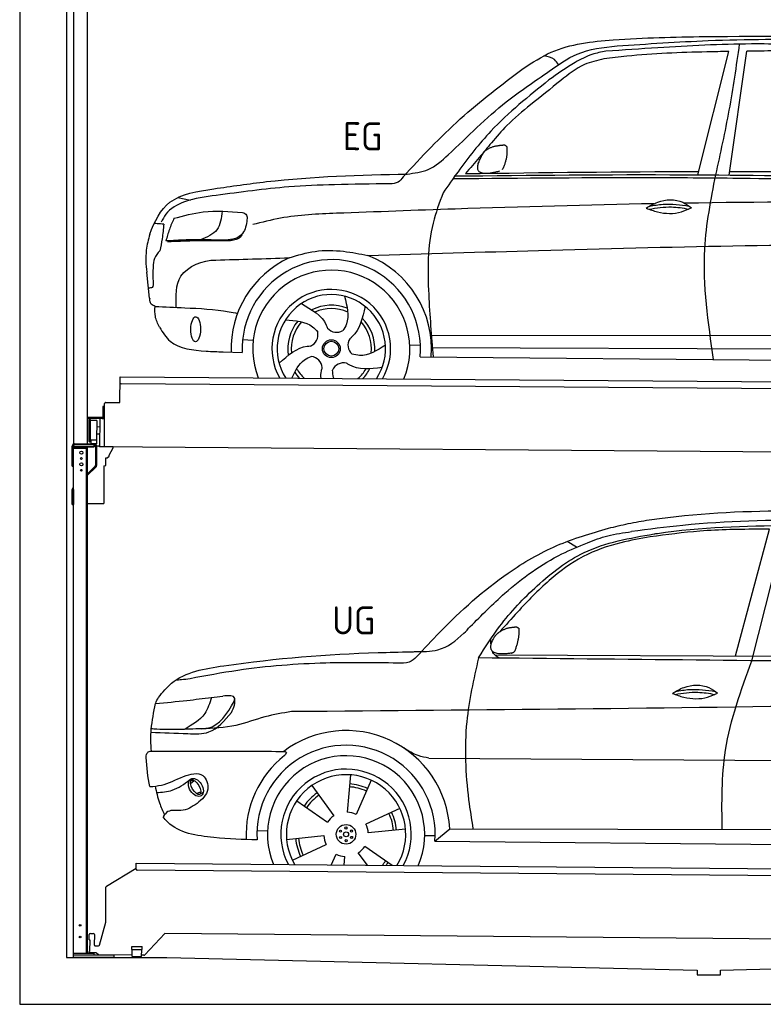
# Model space of a CAD drawing. Header units: millimetres. Extents: x -411 to 6777, y 0 to 6877.
# Tile 1 of 6: x 0 to 3183, y 0 to 4216. Entities that reach past the tile are written whole.
import ezdxf

# ---------------------------------------------------------------- set-up
doc = ezdxf.new("R2010")
doc.units = ezdxf.units.MM
for name, color, linetype, lineweight in [('AM_0', 7, 'Continuous', 50), ('car', 10, 'Continuous', 25), ('Gebäude', 7, 'Continuous', 25), ('Plattform', 7, 'Continuous', 25), ('Ständer hinten', 7, 'Continuous', 25)]:
    doc.layers.add(name, color=color, linetype=linetype, lineweight=lineweight)
doc.styles.get("Standard").update_dxf_attribs({"font": 'ISOCP.SHX'})

# ---------------------------------------------------------------- blocks, each defined once
blk = doc.blocks.new('UG Plattfrom Gl550')
at = {"layer": 'Plattform'}
for p, q in [((498.1, 578.8), (498.2, 597.8)), ((498.2, 597.8), (498.3, 603.8)), ((498.3, 603.8), (5435.1, 560.7)), ((371.8, 506.3), (498.1, 583.5)), ((5429.8, 530.7), (503, 573.7)), ((368.7, 352.3), (369.4, 502.1)), ((342.2, 253.9), (368.7, 352.3)), ((297.4, 276.5), (297.6, 298.5)), ((302.6, 303.5), (314.6, 303.4)), ((319.6, 298.3), (319.2, 255.3)), ((621.4, 302.7), (535.3, 212)), ((5347, 261.5), (621.4, 302.7)), ((297.4, 276.5), (299.7, 276.5)), ((299.7, 276.5), (299.3, 225.5)), ((296.9, 220.5), (297, 225.5)), ((325.2, 220.3), (296.9, 220.5)), ((299.3, 225.5), (297, 225.5)), ((324.2, 250.3), (337.3, 250.2)), ((335.5, 213.3), (328.3, 219.2)), ((481.8, 210.9), (338.6, 212.2)), ((479.6, 234.9), (479.7, 247.9)), ((479.6, 234.9), (524.6, 234.5)), ((479.7, 247.9), (524.7, 247.5)), ((481.8, 204.9), (482.1, 234.9)), ((521.8, 204.6), (522.1, 234.6)), ((524.6, 234.5), (524.7, 247.5)), ((481.8, 204.9), (521.8, 204.6)), ((531.7, 210.5), (521.8, 210.6))]:
    blk.add_line(p, q, dxfattribs=at)
for centre, start, end in [((503.1, 578.7), 179.5, 269.5), ((374.4, 502.1), 121.4261, 179.5), ((302.6, 298.5), 89.5, 179.5), ((314.6, 298.4), 359.5, 89.5), ((324.2, 255.3), 179.5, 269.5), ((337.4, 255.2), 269.5, 344.9258), ((325.1, 215.3), 50.8402, 89.5), ((338.6, 217.2), 230.8402, 269.5), ((531.7, 215.5), 269.5, 316.4902)]:
    blk.add_arc(centre, 5, start, end, dxfattribs=at)
blk = doc.blocks.new('Palette EG Gl550')
at = {"layer": 'Plattform'}
for p, q in [((428.6, 2577), (429.5, 2687)), ((429.5, 2687), (5467.3, 2648)), ((5462.1, 2618), (434.2, 2657)), ((362.6, 2387.5), (363.6, 2572.5)), ((368.6, 2577.5), (428.6, 2577)), ((356.5, 2560.3), (356.1, 2514.3)), ((363.5, 2560.2), (356.5, 2560.3)), ((358.1, 2513.3), (358.5, 2560.3)), ((354.1, 2512.3), (292.8, 2512.8)), ((293.1, 2512.8), (293.1, 2507.8)), ((293.1, 2510.8), (355.1, 2510.3)), ((355.1, 2507.3), (293.1, 2507.8)), ((297.3, 2410.5), (298, 2504.5)), ((302, 2504.5), (301.3, 2410.5)), ((330, 2499.4), (329.3, 2415.2)), ((342.6, 2507.4), (341.7, 2387.7)), ((355.1, 2507.3), (355.1, 2510.3)), ((363.1, 2513.2), (358.1, 2513.3)), ((358.2, 2513.3), (363.1, 2513.2)), ((342.3, 2471.9), (329.8, 2472.3)), ((328.9, 2415), (303.9, 2415)), ((303.9, 2415), (303.9, 2400)), ((328.9, 2415), (303.9, 2415)), ((303.9, 2415), (303.9, 2400)), ((328.9, 2415), (328.9, 2400)), ((328.9, 2415), (328.9, 2400)), ((342.1, 2441.7), (329.5, 2441.8)), ((303.9, 2400), (328.9, 2400)), ((328.9, 2400), (303.9, 2400)), ((5465, 2348), (341.7, 2387.7))]:
    blk.add_line(p, q, dxfattribs=at)
for centre, radius, start, end in [((434.3, 2662), 5, 179.556, 269.556), ((368.6, 2572.5), 5, 89.556, 179.556), ((300, 2504.5), 2, 359.3444, 179.3444), ((302.4, 2500.4), 0.4, 179.3444, 271.7264), ((313.4, 2173.4), 326.8, 87.1681, 91.938), ((329.6, 2499.4), 0.4, 359.3444, 86.9565), ((354.1, 2514.3), 2.01, 269.7445, 359.3674), ((355.1, 2513.3), 3, 269.7663, 359.5554), ((355.1, 2513.3), 6, 269.556, 359.556), ((355.1, 2513.3), 6, 269.5566, 359.5553), ((299.3, 2410.5), 2, 179.3444, 359.3444), ((301.7, 2414.6), 0.4, 86.9623, 179.3444), ((302.7, 2423.3), 8.39, 263.3001, 278.0521), ((328.9, 2415.2), 0.4, 267.6536, 359.3444)]:
    blk.add_arc(centre, radius, start, end, dxfattribs=at)
blk = doc.blocks.new('Car_UG')
at = {"layer": 'car'}
for p, q in [((3049.2, 1522.4), (3188.4, 2067.2)), ((3119.4, 1502.8), (3258.9, 2083.2)), ((2363.9, 1981.2), (2323.3, 2005.3)), ((2018.2, 1516.7), (4071.9, 1528)), ((1686.7, 1072), (1687.1, 1072)), ((1740.1, 1072.2), (3746.7, 1078.5)), ((723.6, 965.3), (734.1, 974.7)), ((1405.7, 996.9), (1393.6, 837)), ((1495.1, 974.6), (1431.3, 827.5)), ((721.8, 952.1), (736.6, 966.1)), ((1240.8, 949.6), (1336.3, 820.8)), ((746.4, 910.7), (765.7, 918.1)), ((761.5, 906.9), (777, 916.6)), ((1176.9, 883.3), (1309.3, 793)), ((1618.4, 855.5), (1474, 786)), ((1643.8, 766.9), (1484.6, 748.6)), ((1770.2, 716.1), (1832.9, 770.4)), ((1832.9, 770.4), (3642.9, 784.6)), ((1008.4, 755), (1053.1, 753.1)), ((1135.4, 716.9), (1294.6, 735.3)), ((1726.3, 740.3), (1771.1, 740.7)), ((1770.2, 716.1), (3701, 717.8)), ((1160.8, 628.4), (1305.2, 697.9)), ((1588.1, 610.3), (1469.9, 690.9)), ((1327.7, 609.9), (1347.9, 656.3)), ((1382.8, 610), (1385.6, 646.8)), ((1482.1, 610.1), (1442.9, 663))]:
    blk.add_line(p, q, dxfattribs=at)
for centre, radius in [((1389.6, 741.9), 41.9), ((1365.7, 754.9), 4.46), ((1388.8, 769.1), 4.46), ((1412.8, 756.2), 4.46), ((1366.4, 727.7), 4.46), ((1389.6, 741.9), 10.7), ((1390.3, 714.8), 4.46), ((1413.5, 729), 4.46)]:
    blk.add_circle(centre, radius, dxfattribs=at)
for centre, radius, start, end in [((1389.8, 742.4), 443.9, 3.6233, 127.5084), ((1389.6, 741.9), 381.5, 356.1115, 184.141), ((1389.6, 741.9), 427.8, 128.5907, 183.5582), ((1389.6, 741.9), 336.7, 337.0019, 203.1531), ((1389.6, 741.9), 279.1, 331.8638, 208.2913), ((1389.6, 741.9), 255.4, 328.9743, 211.1808), ((1389.6, 741.9), 204, 65.3726, 86.5671), ((1389.6, 741.9), 216.3, 65.4485, 86.5251), ((1389.6, 741.9), 216.3, 125.4485, 146.5251), ((1389.6, 741.9), 204, 125.3726, 146.5671), ((1389.6, 741.9), 95.2, 124.034, 147.5844), ((1389.6, 741.9), 95.2, 64.034, 87.5844), ((1389.6, 741.9), 204, 5.3726, 26.5671), ((1389.6, 741.9), 216.3, 5.4485, 26.5251), ((1389.6, 741.9), 95.2, 4.034, 27.5844), ((1389.6, 742), 216.3, 185.4485, 206.5251), ((1389.6, 741.9), 204, 185.3726, 206.5671), ((1389.6, 742), 95.2, 184.034, 207.5844), ((1389.6, 741.9), 95.2, 304.034, 327.5844), ((1389.6, 741.9), 95.2, 244.034, 267.5844), ((1389.6, 741.9), 204, 319.7706, 326.5671), ((1389.6, 741.9), 216.3, 322.4984, 326.5251)]:
    blk.add_arc(centre, radius, start, end, dxfattribs=at)
for centre, major_axis, ratio in [((744.9, 936.4), (23.2, -35.3), 0.641217), ((743.6, 937), (-17.9, 30.2), 0.433194)]:
    blk.add_ellipse(centre, major_axis=major_axis, ratio=ratio, dxfattribs=at)
for points, knots in [([(2673.6, 2101.7), (2688.3, 2103.8), (2892.1, 2133.3), (3240, 2153.3), (3572.3, 2144.1), (3713.5, 2140.2)], [0, 0, 0, 0, 44.363443, 617.827051, 1041.677324, 1041.677324, 1041.677324, 1041.677324]), ([(2499.6, 2064), (2527.6, 2071.1), (2585.2, 2085.6), (2643.6, 2096.2), (2673.6, 2101.7)], [0, 0, 0, 0, 86.602296, 178.13615, 178.13615, 178.13615, 178.13615]), ([(4360.6, 1997.9), (4212.5, 2028.4), (3890.5, 2094.7), (3371.9, 2112.1), (2931.5, 2097.6), (2671.4, 2060.7), (2598.4, 2050.4)], [0, 0, 0, 0, 452.969864, 984.660554, 1551.463157, 1772.575196, 1772.575196, 1772.575196, 1772.575196]), ([(3188.4, 2067.2), (3174.9, 2066.9), (3075.5, 2064.8), (2904.7, 2061.4), (2749, 2038.7), (2678.4, 2028.4)], [666.326512, 666.326512, 666.326512, 666.326512, 706.624571, 964.215873, 1178.205668, 1178.205668, 1178.205668, 1178.205668]), ([(2694.7, 2041.5), (2699.6, 2042.3), (2889.8, 2073.3), (3138.1, 2082), (3380.2, 2085), (3434.7, 2085.7)], [0, 0, 0, 0, 14.958905, 578.066478, 741.647169, 741.647169, 741.647169, 741.647169]), ([(1683.6, 1504.3), (1716, 1540.2), (1835.2, 1672), (2026, 1846.8), (2274, 1995.2), (2424.9, 2041.2), (2499.6, 2064)], [0, 0, 0, 0, 145.246154, 533.109695, 771.486221, 1004.894321, 1004.894321, 1004.894321, 1004.894321]), ([(1948.9, 1503), (1977.4, 1549.1), (2047.5, 1662.6), (2194.7, 1820), (2405.9, 1988.6), (2591.2, 2022.5), (2694.7, 2041.5)], [0, 0, 0, 0, 162.281083, 399.433399, 644.903205, 954.973623, 954.973623, 954.973623, 954.973623]), ([(2678.4, 2028.4), (2636.4, 2020.6), (2538.1, 2002.3), (2386.2, 1948.2), (2241.1, 1837.7), (2130.6, 1720.8), (2063.6, 1644.3), (2038.6, 1615.8)], [0, 0, 0, 0, 128.205286, 300.044117, 477.787268, 668.958491, 782.608096, 782.608096, 782.608096, 782.608096]), ([(2410.1, 2001.1), (2438.7, 2012.2), (2499.5, 2035.7), (2564.1, 2045.3), (2598.4, 2050.4)], [0, 0, 0, 0, 91.476949, 195.154815, 195.154815, 195.154815, 195.154815]), ([(1912.1, 1636.5), (1959.9, 1685.6), (2076.7, 1805.6), (2245.6, 1931.2), (2373.5, 1985.5), (2410.1, 2001.1)], [0, 0, 0, 0, 205.645796, 502.611548, 621.944957, 621.944957, 621.944957, 621.944957]), ([(1657.5, 1526.1), (1663.4, 1526.4), (1702.6, 1528.5), (1788.4, 1525.3), (1864.5, 1585.3), (1903.1, 1626.8), (1912.1, 1636.5)], [0, 0, 0, 0, 17.864769, 117.886459, 248.863247, 288.815655, 288.815655, 288.815655, 288.815655]), ([(581, 1319.9), (598.5, 1341.9), (665.7, 1426.2), (1011.8, 1486.6), (1343.3, 1516.6), (1611.1, 1524.7), (1657.5, 1526.1)], [0, 0, 0, 0, 82.89181, 318.191673, 980.786507, 1119.82356, 1119.82356, 1119.82356, 1119.82356]), ([(2040.1, 1502.9), (2032.7, 1506.7), (2018.7, 1513.7), (2010.9, 1525.5), (2008.3, 1531.9)], [0, 0, 0, 0, 23.95332, 45.454919, 45.454919, 45.454919, 45.454919]), ([(1602.8, 1477.3), (1500.3, 1477.6), (1272, 1478.3), (974.5, 1452.7), (783, 1414.7), (715, 1401.3)], [0, 0, 0, 0, 307.290604, 684.949059, 892.925798, 892.925798, 892.925798, 892.925798]), ([(1683.6, 1504.3), (1673.7, 1495.6), (1651, 1475.4), (1620.2, 1476.6), (1602.8, 1477.3)], [0, 0, 0, 0, 38.143453, 88.165274, 88.165274, 88.165274, 88.165274]), ([(1948.9, 1503), (1929.3, 1412.2), (1886.1, 1212.1), (1900, 963.5), (1925.5, 812.4), (1932.4, 771.2)], [0, 0, 0, 0, 277.646403, 612.029433, 737.577371, 737.577371, 737.577371, 737.577371]), ([(2999.2, 779.6), (2996.6, 893.4), (2990.8, 1141.6), (3074.2, 1376), (3119.4, 1502.8)], [0, 0, 0, 0, 338.772014, 738.643609, 738.643609, 738.643609, 738.643609]), ([(715, 1401.3), (702.8, 1399.4), (682.4, 1396.2), (661.8, 1395), (653.6, 1394.5)], [0, 0, 0, 0, 36.94927, 61.79219, 61.79219, 61.79219, 61.79219]), ([(2780.2, 1359.4), (2796.1, 1369.2), (2842.3, 1397.6), (2920.7, 1401), (2961.8, 1371.5), (2973.8, 1362.9)], [0, 0, 0, 0, 56.386158, 162.852709, 206.792536, 206.792536, 206.792536, 206.792536]), ([(2780.2, 1359.4), (2796.2, 1353.4), (2844.4, 1336.4), (2915.2, 1334.3), (2959.9, 1356.1), (2973.8, 1362.9)], [5.208578, 5.208578, 5.208578, 5.208578, 44.198582, 121.455021, 156.55166, 156.55166, 156.55166, 156.55166]), ([(2791.9, 1355.2), (2824.2, 1360.6), (2880.8, 1370.1), (2937.3, 1361.2), (2961.4, 1356.9)], [0, 0, 0, 0, 73.878693, 129.282646, 129.282646, 129.282646, 129.282646]), ([(2793.8, 1367.6), (2813.3, 1371.6), (2869.7, 1382.1), (2927, 1374.8), (2964.4, 1369.6)], [7.57653, 7.57653, 7.57653, 7.57653, 52.544532, 137.659237, 137.659237, 137.659237, 137.659237]), ([(568.9, 1293.5), (613.6, 1298.3), (693.2, 1306.7), (772.5, 1317.5), (807.3, 1322.2)], [0, 0, 0, 0, 134.722083, 240.148268, 240.148268, 240.148268, 240.148268]), ([(568.9, 1293.5), (569, 1293.9), (571, 1303.4), (576.1, 1311.8), (581, 1319.9)], [0, 0, 0, 0, 1.13726, 29.051294, 29.051294, 29.051294, 29.051294]), ([(807.3, 1322.2), (800.1, 1297.4), (782.2, 1236.2), (725.9, 1203.7), (692.4, 1184.4)], [0, 0, 0, 0, 75.006289, 185.501988, 185.501988, 185.501988, 185.501988]), ([(905, 1306), (906.1, 1310.7), (911.9, 1334), (880.5, 1330.9), (855.5, 1328.4)], [0, 0, 0, 0, 13.096912, 65.411115, 65.411115, 65.411115, 65.411115]), ([(893.3, 1258.9), (898.7, 1268.9), (909.3, 1288.1), (908.2, 1310.1), (907.7, 1320.6)], [0, 0, 0, 0, 33.373471, 64.521028, 64.521028, 64.521028, 64.521028]), ([(4890.6, 1288.6), (4777.2, 1299.9), (4524.7, 1325.1), (4086.9, 1331.2), (2954.4, 1298.1), (1961.1, 1279.8), (1151.4, 1264.8)], [0, 0, 0, 0, 341.879851, 760.963773, 1312.001547, 3741.308129, 3741.308129, 3741.308129, 3741.308129]), ([(553.4, 1089.4), (549.9, 1120.8), (547.7, 1189.3), (561.5, 1256.9), (568.9, 1293.5)], [233.087768, 233.087768, 233.087768, 233.087768, 327.386109, 438.943239, 438.943239, 438.943239, 438.943239]), ([(766.1, 1187.6), (775.3, 1188.3), (838.7, 1193.2), (874.5, 1254), (905, 1306)], [0, 0, 0, 0, 27.186628, 187.736759, 187.736759, 187.736759, 187.736759]), ([(1151.4, 1264.8), (1112.9, 1258.3), (1031.9, 1244.5), (908.8, 1194.3), (815.8, 1189.9), (766.1, 1187.6)], [0, 0, 0, 0, 117.033337, 246.052945, 394.183881, 394.183881, 394.183881, 394.183881]), ([(550.5, 1170.6), (602.3, 1169.1), (683.6, 1166.7), (816, 1163.2), (864.7, 1223.5), (893.3, 1258.9)], [0, 0, 0, 0, 158.046902, 247.919639, 375.430208, 375.430208, 375.430208, 375.430208]), ([(766.1, 1187.6), (733.2, 1186.1), (665.1, 1182.9), (593.3, 1181.8), (554.8, 1185), (551.4, 1185.2)], [0, 0, 0, 0, 98.913306, 204.443634, 214.852043, 214.852043, 214.852043, 214.852043]), ([(1740.1, 1072.2), (1724.8, 1074.7), (1686.2, 1081), (1652.7, 1101.6), (1632.5, 1114.1)], [0, 0, 0, 0, 45.939522, 116.435962, 116.435962, 116.435962, 116.435962]), ([(530.6, 1062.9), (531.2, 1071), (532, 1081.5), (543.6, 1089.6), (549.7, 1089.5), (553.4, 1089.4)], [0, 0, 0, 0, 22.369619, 29.273836, 40.160281, 40.160281, 40.160281, 40.160281]), ([(553.4, 1089.4), (615.4, 1090), (826.6, 1091.9), (1037.8, 1093.8), (1119.5, 1094.5)], [24.694283, 24.694283, 24.694283, 24.694283, 210.588534, 658.29544, 658.29544, 658.29544, 658.29544]), ([(1119.5, 1094.5), (1123.9, 1094), (1135.3, 1092.6), (1127.5, 1082.5), (1122.8, 1076.3)], [0, 0, 0, 0, 10.752795, 27.576977, 27.576977, 27.576977, 27.576977]), ([(547.6, 937.7), (564.6, 939.3), (615.7, 944.2), (679.2, 981.7), (778.3, 1010.2), (809.5, 918), (771.3, 885.5), (750.3, 867.6)], [0, 0, 0, 0, 50.161126, 151.683964, 234.294042, 296.871295, 373.222701, 373.222701, 373.222701, 373.222701]), ([(570.5, 940.1), (575.7, 915.7), (584.8, 873.3), (604.1, 834.6), (612.3, 818.2)], [0, 0, 0, 0, 74.615031, 129.277415, 129.277415, 129.277415, 129.277415]), ([(576.5, 912.7), (599.7, 914.5), (652.2, 918.4), (694.4, 950.6), (718, 968.6)], [0, 0, 0, 0, 68.191309, 155.020743, 155.020743, 155.020743, 155.020743]), ([(750.3, 867.6), (729, 853), (691.8, 827.7), (629.6, 843), (612, 818.1), (605.8, 809.3)], [0, 0, 0, 0, 75.158891, 131.059011, 161.208919, 161.208919, 161.208919, 161.208919]), ([(1009.1, 714.4), (948.8, 715.2), (819.4, 718.6), (662.4, 741.7), (611.9, 801), (605.8, 809.3)], [46.114962, 46.114962, 46.114962, 46.114962, 230.839937, 438.448503, 469.89769, 469.89769, 469.89769, 469.89769])]:
    blk.add_open_spline(points, degree=3, knots=knots, dxfattribs=at)
for points, degree in [([(2012.7, 1587.1), (2028.9, 1617.5), (2071.5, 1632)], 2), ([(2071.5, 1632), (2100.1, 1638), (2113, 1636.9)], 2), ([(2103.7, 1532.7), (2124.6, 1585.9), (2121.6, 1630.8)], 2), ([(2113, 1636.9), (2119.1, 1630.9), (2121.6, 1630.8)], 2), ([(2001.9, 1560.2), (2001.1, 1568), (2000.7, 1576.3), (2000.3, 1584.5)], 3), ([(2090.2, 1524.9), (1968.2, 1505.1), (2012.7, 1587.1)], 2), ([(2090.2, 1524.9), (2096.2, 1526.7), (2103.7, 1532.7)], 2), ([(3811.9, 1502.7), (3190.9, 1502.8), (2569.9, 1502.9), (1948.9, 1503)], 3), ([(807.3, 1322.2), (823.4, 1324.3), (839.4, 1326.3), (855.5, 1328.4)], 3), ([(547.6, 937.7), (537.8, 978.4), (533.7, 1020.6), (530.6, 1062.9)], 3)]:
    blk.add_open_spline(points, degree=degree, dxfattribs=at)
blk = doc.blocks.new('Car_EG')
at = {"layer": 'car'}
for p, q in [((2874.8, 3574.3), (3003.3, 4103.2)), ((3008.7, 3574.3), (3080.2, 4104.9)), ((649.7, 3459.4), (704.3, 3449.4)), ((532.8, 3028.2), (519.3, 3139.3)), ((1739.7, 2879.3), (3605, 2890.6)), ((932.3, 2853.9), (977.3, 2851.1)), ((1647.9, 2836.5), (1693.1, 2836.2)), ((1741, 2825.9), (3599, 2833.6)), ((849.4, 2800.1), (931.1, 2797.9)), ((1692.2, 2785.9), (3649.4, 2782.3))]:
    blk.add_line(p, q, dxfattribs=at)
for radius in [38.2, 31.6]:
    blk.add_circle((1312.1, 2817.5), radius, dxfattribs=at)
for centre, radius, start, end in [((1312, 2817.4), 429, 115.3257, 182.2892), ((1312, 2817.4), 429, 355.78, 69.0419), ((1312.1, 2817.5), 381.5, 355.2633, 182.9357), ((1312, 2817.4), 336.4, 337.7896, 202.2104), ((1312, 2817.4), 254, 329.958, 210.042), ((1312.1, 2817.5), 231.9, 326.7412, 213.2588), ((1312.1, 2817.5), 186.2, 69.0353, 117.173), ((1312.1, 2817.5), 171.5, 66.3622, 114.5079), ((1312.1, 2817.5), 186.2, 141.0346, 189.1631), ((1312.1, 2817.5), 171.5, 138.3625, 186.4977), ((1312.1, 2817.5), 171.5, 354.349, 42.5022), ((1312.1, 2817.5), 186.2, 357.0232, 45.1683), ((1202.2, 2876.3), 52.3, 293.4441, 13.2029), ((1334.1, 2940.1), 52.3, 221.4441, 301.2029), ((1435.5, 2834.4), 52.3, 149.4441, 229.2029), ((1222.1, 2731.2), 52.3, 5.4441, 85.2029), ((1366.3, 2705.2), 52.3, 77.4441, 157.2029), ((1312.1, 2817.5), 186.2, 213.0221, 223.0725), ((1312.1, 2817.5), 171.5, 210.3494, 227.8612), ((1312.1, 2817.5), 171.5, 312.1388, 330.4884), ((1312.1, 2817.5), 186.2, 316.9275, 333.1555)]:
    blk.add_arc(centre, radius, start, end, dxfattribs=at)
blk.add_ellipse((730.7, 2896.1), major_axis=(-0.6, -53.8), ratio=0.38902, dxfattribs=at)
for points, knots in [([(2899.9, 4166.6), (3161.1, 4170.3), (3627.5, 4176.8), (4092.4, 4139.6), (4297, 4123.3)], [0, 0, 0, 0, 783.131876, 1398.451598, 1398.451598, 1398.451598, 1398.451598]), ([(2124.3, 4024.1), (2163.2, 4049.7), (2278.1, 4125.3), (2551.1, 4157.8), (2770.3, 4163.3), (2899.9, 4166.6)], [0, 0, 0, 0, 138.416977, 409.239574, 800.634472, 800.634472, 800.634472, 800.634472]), ([(3390.4, 4132.7), (3293.7, 4135.1), (3063.4, 4140.8), (2759, 4121.2), (2551.5, 4105.9), (2477.4, 4100.4)], [0, 0, 0, 0, 289.925788, 691.034976, 914.075582, 914.075582, 914.075582, 914.075582]), ([(2525.3, 4123.5), (2655.3, 4133.3), (2948.3, 4155.4), (3421.3, 4161.7), (3823.2, 4133.3), (4067, 4117.8), (4124.7, 4111)], [0, 0, 0, 0, 391.04113, 881.651907, 1416.366113, 1602.404452, 1602.404452, 1602.404452, 1602.404452]), ([(2951.9, 3574.3), (2971.7, 3666.8), (3011.4, 3852.5), (3036.9, 4040.7), (3049.7, 4135.3)], [0, 0, 0, 0, 283.470666, 569.579509, 569.579509, 569.579509, 569.579509]), ([(1630.7, 3568), (1661.9, 3572), (1728.9, 3580.6), (1865.2, 3704.8), (2017.5, 3864.9), (2212.3, 3994.9), (2359.8, 4104.2), (2466.2, 4116.6), (2525.3, 4123.5)], [0, 0, 0, 0, 92.088496, 198.244431, 535.20583, 761.03899, 900.746615, 1075.694159, 1075.694159, 1075.694159, 1075.694159]), ([(2477.4, 4100.4), (2457.4, 4096.3), (2411.2, 4086.9), (2328.7, 4044.1), (2270.8, 4001.9), (2234.5, 3975.3)], [0, 0, 0, 0, 61.035564, 140.794883, 275.952712, 275.952712, 275.952712, 275.952712]), ([(3003.3, 4103.2), (2972.1, 4102.4), (2826.4, 4098.6), (2647.6, 4091), (2501.5, 4071.5), (2468.9, 4067.2)], [197.256536, 197.256536, 197.256536, 197.256536, 291.063452, 634.28515, 733.122134, 733.122134, 733.122134, 733.122134]), ([(2468.9, 4067.2), (2440.5, 4060.6), (2372, 4044.7), (2273.6, 3963.3), (2199.3, 3903.4), (2156.5, 3868.9)], [0, 0, 0, 0, 86.597787, 208.561469, 374.433345, 374.433345, 374.433345, 374.433345]), ([(2275.3, 4041.3), (2269.8, 4049.3), (2255.1, 4070.9), (2228.5, 4075.3), (2211.7, 4078.1)], [0, 0, 0, 0, 27.928882, 76.157533, 76.157533, 76.157533, 76.157533]), ([(1613.3, 3555.6), (1692, 3641.3), (1848.9, 3812.2), (2032.8, 3953.6), (2124.3, 4024.1)], [0, 0, 0, 0, 348.504368, 694.469057, 694.469057, 694.469057, 694.469057]), ([(2234.5, 3975.3), (2148.8, 3905.2), (2005.1, 3787.8), (1869.4, 3610.9), (1806.3, 3519), (1785.4, 3488.5)], [0, 0, 0, 0, 330.81645, 554.406323, 665.421108, 665.421108, 665.421108, 665.421108]), ([(2156.5, 3868.9), (2122.1, 3840.1), (2062.2, 3789.8), (1994.5, 3709.1), (1937.4, 3638.7), (1900.2, 3594.9), (1880.6, 3571.8)], [0, 0, 0, 0, 134.354018, 233.932561, 315.374508, 406.281998, 406.281998, 406.281998, 406.281998]), ([(803.9, 3498.3), (878.9, 3509.9), (1152.6, 3552.3), (1429.5, 3562.2), (1630.7, 3568)], [0, 0, 0, 0, 227.568723, 830.29912, 830.29912, 830.29912, 830.29912]), ([(1613.3, 3555.6), (1607, 3546.8), (1593.6, 3528), (1570.3, 3526.2), (1557.9, 3525.3)], [0, 0, 0, 0, 30.757615, 66.116724, 66.116724, 66.116724, 66.116724]), ([(1827.9, 3550), (2121.9, 3554.9), (2545.4, 3561.9), (3367.7, 3562), (3895.8, 3550.9), (4294.4, 3542.6)], [0, 0, 0, 0, 882.102268, 1270.770708, 2466.750946, 2466.750946, 2466.750946, 2466.750946]), ([(1831.6, 3561.2), (2160.2, 3567.2), (3012.1, 3582.6), (3864, 3565), (4387.3, 3554.1)], [0, 0, 0, 0, 985.739727, 2555.887054, 2555.887054, 2555.887054, 2555.887054]), ([(2949, 2783.6), (2924.4, 2941.9), (2883.2, 3206.6), (2932.2, 3468.9), (2951.9, 3574.3)], [0, 0, 0, 0, 475.917648, 795.663342, 795.663342, 795.663342, 795.663342]), ([(1557.9, 3525.3), (1478.6, 3524), (1334.1, 3521.6), (1085.3, 3509.2), (917.4, 3484.8), (813.9, 3469.8)], [0, 0, 0, 0, 238.01557, 433.396453, 746.784674, 746.784674, 746.784674, 746.784674]), ([(531.2, 3301.6), (551.3, 3357.2), (605.2, 3466.9), (734, 3487.3), (803.9, 3498.3)], [67.561551, 67.561551, 67.561551, 67.561551, 233.573658, 430.399521, 430.399521, 430.399521, 430.399521]), ([(813.9, 3469.8), (768.5, 3463.7), (691.6, 3453.3), (606, 3406.3), (585.8, 3365.7), (580, 3353.9)], [0, 0, 0, 0, 137.99626, 233.728897, 272.771125, 272.771125, 272.771125, 272.771125]), ([(1785.4, 3488.5), (1769.7, 3445.5), (1719, 3306.3), (1722.9, 3064.4), (1740, 2874.5), (1748, 2785.8)], [0, 0, 0, 0, 136.633435, 442.372192, 710.487643, 710.487643, 710.487643, 710.487643]), ([(2654.9, 3429.7), (2670.9, 3439.6), (2717, 3467.9), (2795.5, 3471.4), (2836.6, 3441.9), (2848.6, 3433.3)], [0, 0, 0, 0, 56.386158, 162.852709, 206.792536, 206.792536, 206.792536, 206.792536]), ([(2688.4, 3448.9), (2404.9, 3441.5), (1951.8, 3425.3), (1499.1, 3405), (1329.5, 3397.4)], [1993.331731, 1993.331731, 1993.331731, 1993.331731, 2843.912796, 3352.993084, 3352.993084, 3352.993084, 3352.993084]), ([(2654.9, 3429.7), (2671, 3423.8), (2719.1, 3406.8), (2790, 3404.7), (2834.6, 3426.5), (2848.6, 3433.3)], [5.208578, 5.208578, 5.208578, 5.208578, 44.198582, 121.455021, 156.55166, 156.55166, 156.55166, 156.55166]), ([(2666.6, 3425.6), (2699, 3431), (2755.6, 3440.4), (2812, 3431.6), (2836.2, 3427.3)], [0, 0, 0, 0, 73.878693, 129.282646, 129.282646, 129.282646, 129.282646]), ([(2668.5, 3438), (2688, 3441.9), (2744.4, 3452.5), (2801.7, 3445.2), (2839.2, 3440)], [7.57653, 7.57653, 7.57653, 7.57653, 52.544532, 137.659237, 137.659237, 137.659237, 137.659237]), ([(634.3, 3370.6), (675.7, 3382), (771.5, 3408.6), (870.9, 3402), (927.4, 3398.2)], [0, 0, 0, 0, 128.068451, 296.209187, 296.209187, 296.209187, 296.209187]), ([(841, 3402.6), (837.4, 3373.2), (830.1, 3314.5), (775.8, 3291), (748.7, 3279.2)], [0, 0, 0, 0, 82.469489, 164.871029, 164.871029, 164.871029, 164.871029]), ([(927.4, 3398.2), (934.6, 3395.1), (948.5, 3389.1), (947.3, 3374.2), (946.7, 3367.2)], [0, 0, 0, 0, 21.276303, 40.575349, 40.575349, 40.575349, 40.575349]), ([(1329.5, 3397.4), (1249.2, 3393.4), (1128.1, 3387.4), (1011, 3356.6), (971.6, 3346.2)], [0, 0, 0, 0, 240.25843, 362.37059, 362.37059, 362.37059, 362.37059]), ([(590.5, 3345.2), (581.4, 3346), (567.8, 3347.1), (554.2, 3347.4), (549.7, 3347.5)], [0, 0, 0, 0, 27.361498, 40.86311, 40.86311, 40.86311, 40.86311]), ([(590.5, 3345.2), (588.9, 3324.3), (586, 3285.8), (578.2, 3248.1), (574.6, 3230.9)], [0, 0, 0, 0, 62.962155, 115.550095, 115.550095, 115.550095, 115.550095]), ([(634.3, 3370.6), (627.4, 3354.6), (613.8, 3323), (604.8, 3289.8), (600.4, 3273.3)], [0, 0, 0, 0, 52.081574, 103.113227, 103.113227, 103.113227, 103.113227]), ([(946.7, 3367.2), (944, 3345.6), (940.1, 3314.6), (904.1, 3286), (861.3, 3278.4), (828.1, 3278.8), (809, 3279)], [0, 0, 0, 0, 61.688141, 88.915796, 131.377114, 188.888446, 188.888446, 188.888446, 188.888446]), ([(531.2, 3301.6), (525.3, 3278.7), (511.5, 3225.4), (515.7, 3170.6), (519.3, 3139.3)], [0, 0, 0, 0, 70.489124, 164.038385, 164.038385, 164.038385, 164.038385]), ([(928.7, 3308.1), (924.8, 3300.6), (917.6, 3286.9), (898.4, 3280.7), (882.1, 3277.1), (867, 3276.2), (856.3, 3275.7), (851.4, 3275.4)], [0, 0, 0, 0, 24.299806, 44.374389, 57.433548, 74.613131, 89.537932, 89.537932, 89.537932, 89.537932]), ([(809, 3279), (768.4, 3279.3), (698.7, 3279.8), (629.3, 3275.2), (600.4, 3273.3)], [0, 0, 0, 0, 121.811128, 208.751004, 208.751004, 208.751004, 208.751004]), ([(628.8, 3270.6), (625.3, 3270.4), (618.2, 3270), (611.1, 3269.5), (607.5, 3269.2)], [0, 0, 0, 0, 10.705348, 21.344027, 21.344027, 21.344027, 21.344027]), ([(851.4, 3275.4), (827.2, 3275.2), (777.5, 3274.7), (714.6, 3274.6), (664.7, 3272.2), (640.1, 3271.1), (628.8, 3270.6)], [0, 0, 0, 0, 72.676028, 148.847009, 188.713602, 222.633888, 222.633888, 222.633888, 222.633888]), ([(1465.5, 3218.1), (1708.9, 3227.3), (2506.8, 3256.9), (3506, 3289.1), (4261.9, 3281.5), (4462.8, 3279.4)], [651.356687, 651.356687, 651.356687, 651.356687, 1382.168851, 3046.715693, 3649.598352, 3649.598352, 3649.598352, 3649.598352]), ([(574.6, 3230.9), (565.7, 3220.5), (548.7, 3200.6), (547.3, 3174.5), (546.7, 3162.1)], [0, 0, 0, 0, 39.820875, 76.149862, 76.149862, 76.149862, 76.149862]), ([(1128.5, 3205.2), (1165.2, 3216.7), (1240.8, 3240.4), (1356.5, 3238.7), (1431, 3224.6), (1465.5, 3218.1)], [0, 0, 0, 0, 114.625588, 236.419766, 341.954275, 341.954275, 341.954275, 341.954275]), ([(546.7, 3162.1), (545.9, 3143.7), (544.7, 3116.9), (550.2, 3071.5), (533.6, 3071.2), (527.6, 3071.1)], [0, 0, 0, 0, 60.515449, 88.47232, 104.289332, 104.289332, 104.289332, 104.289332]), ([(647.2, 2989.3), (645, 3037.9), (640.1, 3145.8), (759.8, 3193.2), (814.6, 3193.1)], [0, 0, 0, 0, 134.846457, 299.405554, 299.405554, 299.405554, 299.405554]), ([(1367.4, 3042.7), (1377.8, 3000.9), (1391.1, 2947.5), (1367.5, 2904.5), (1361.2, 2895.4)], [0, 0, 0, 0, 119.179133, 152.546972, 152.546972, 152.546972, 152.546972]), ([(556.5, 2992.8), (550.3, 2995.5), (536.4, 3001.5), (534.4, 3016.7), (533.2, 3025.1)], [0, 0, 0, 0, 19.140318, 42.478009, 42.478009, 42.478009, 42.478009]), ([(1182.4, 3009.8), (1226.6, 2984.6), (1275.4, 2956.8), (1293.4, 2910), (1294.9, 2905.5)], [0, 0, 0, 0, 140.862207, 155.3883, 155.3883, 155.3883, 155.3883]), ([(1454.9, 3000.1), (1444.6, 2950.3), (1433.2, 2895.3), (1394.3, 2863.7), (1390.5, 2860.9)], [0, 0, 0, 0, 140.862207, 155.444261, 155.444261, 155.444261, 155.444261]), ([(576.2, 2903.6), (568.6, 2918.5), (554.2, 2946.7), (555.8, 2978.1), (556.5, 2992.8)], [0, 0, 0, 0, 49.34423, 92.772447, 92.772447, 92.772447, 92.772447]), ([(556.5, 2992.8), (598.7, 2991.2), (704.4, 2987.1), (823, 2982.4), (897.4, 2968.2), (909.5, 2965.7)], [0, 0, 0, 0, 126.842835, 317.453829, 354.349286, 354.349286, 354.349286, 354.349286]), ([(1114.9, 2939.6), (1157.8, 2936.7), (1212.8, 2932.8), (1246.4, 2897), (1253.1, 2888.2)], [0, 0, 0, 0, 119.179133, 152.627431, 152.627431, 152.627431, 152.627431]), ([(576.2, 2903.6), (589.9, 2881.9), (632.9, 2813.9), (748.9, 2803.7), (825.3, 2800.9), (849.4, 2800.1)], [0, 0, 0, 0, 74.559643, 234.06367, 307.600106, 307.600106, 307.600106, 307.600106]), ([(1089.1, 2753.6), (1126.7, 2787.8), (1168.2, 2825.6), (1218.3, 2828.4), (1223, 2828.4)], [0, 0, 0, 0, 140.862207, 155.442461, 155.442461, 155.442461, 155.442461]), ([(1543.4, 2834.4), (1507.5, 2810.9), (1462, 2781), (1412, 2792.4), (1401.4, 2794.8)], [0, 0, 0, 0, 119.179133, 151.2485, 151.2485, 151.2485, 151.2485]), ([(1144.1, 2690.3), (1157.6, 2722.1), (1178.2, 2761.8), (1216.1, 2779.6), (1226.5, 2783.3)], [22.572369, 22.572369, 22.572369, 22.572369, 119.179133, 152.616634, 152.616634, 152.616634, 152.616634]), ([(1530, 2738), (1479.4, 2732.4), (1423.6, 2726.2), (1381.4, 2753.5), (1377.6, 2756.3)], [0, 0, 0, 0, 140.862207, 155.53262, 155.53262, 155.53262, 155.53262]), ([(1269.1, 2690.3), (1268.1, 2701.1), (1268.7, 2716.5), (1272.7, 2731.7), (1274.2, 2736.2)], [106.941313, 106.941313, 106.941313, 106.941313, 140.862207, 155.531654, 155.531654, 155.531654, 155.531654]), ([(1323.8, 2690.3), (1323.4, 2691.4), (1320.2, 2702.6), (1319.1, 2714.7), (1318.1, 2725.5)], [115.456701, 115.456701, 115.456701, 115.456701, 119.179133, 151.284708, 151.284708, 151.284708, 151.284708])]:
    blk.add_open_spline(points, degree=3, knots=knots, dxfattribs=at)
for points, degree in [([(3200.5, 4107.3), (3160.4, 4106.6), (3120.3, 4105.8), (3080.2, 4104.9)], 3), ([(1948.3, 3645.6), (1961.5, 3679.7), (2007.1, 3690.5)], 2), ([(2007.1, 3690.5), (2035.8, 3696.5), (2048.7, 3695.4)], 2), ([(2039.3, 3591.2), (2064.2, 3642.4), (2057.2, 3689.3)], 2), ([(2048.7, 3695.4), (2054.8, 3689.4), (2057.2, 3689.3)], 2), ([(2025.8, 3583.4), (1894.1, 3544.2), (1948.3, 3645.6)], 2), ([(1880.6, 3571.8), (2213.2, 3578.8), (2545.7, 3585.7), (2878.3, 3588.7)], 3), ([(3010.8, 3589.7), (3321.1, 3591.5), (3631.5, 3589.6), (3941.8, 3585.3)], 3), ([(3766.3, 3462), (3450.8, 3463.3), (3135.2, 3459.5), (2819.7, 3452.2)], 3), ([(814.6, 3193.1), (919.3, 3197.2), (1023.9, 3201.2), (1128.5, 3205.2)], 3), ([(532.8, 3028.2), (532.9, 3027.1), (533.1, 3026.1), (533.2, 3025.1)], 3), ([(1000.3, 2943.9), (1000.3, 2943.9), (1000.3, 2943.9), (1000.4, 2943.9)], 3)]:
    blk.add_open_spline(points, degree=degree, dxfattribs=at)
blk.add_text('EG', height=120).set_placement((1354.9, 3668))
blk = doc.blocks.new('Ständer hinten')
at = {"layer": 'Ständer hinten'}
for p, q in [((229.9, 5412), (229.9, 2398.6)), ((229.9, 5412), (289.9, 5412)), ((289.9, 2400), (289.9, 5412)), ((289.9, 5292), (312.9, 5292)), ((312.9, 5292), (312.9, 4990.7)), ((312.9, 4900.8), (312.9, 4792)), ((289.9, 4792), (312.9, 4792)), ((230, 2390), (230, 2387)), ((230, 2387), (318.9, 2387)), ((318.9, 2395), (235, 2395)), ((318.9, 2395), (318.9, 2387))]:
    blk.add_line(p, q, dxfattribs=at)
blk = doc.blocks.new('Gebäude_370_GT220')
at = {"layer": 'Gebäude'}
for p, q in [((0, 6300.6), (0, 0)), ((200, 6100), (200, 200)), ((200, 200), (630.1, 200)), ((630.1, 200), (2900, 146.1)), ((3000, 146.1), (5231.6, 200)), ((2900, 146.1), (2900, 126.1)), ((3000, 126.1), (3000, 146.1)), ((2900, 126.1), (3000, 126.1)), ((0, 0), (5900, 0))]:
    blk.add_line(p, q, dxfattribs=at)
blk = doc.blocks.new('Ständer_hinten_GT220')
at = {"layer": 'Ständer hinten'}
for p, q in [((225, 2304), (225, 2390)), ((230, 200), (230, 2390)), ((319, 2387), (230, 2387)), ((230, 2382), (290, 2382)), ((235, 2400), (319, 2400)), ((319, 2395), (235, 2395)), ((285, 2382), (285, 218)), ((290, 218), (290, 2387)), ((319, 2387), (319, 2395)), ((324, 2390), (324, 2307.2)), ((329, 2390), (328.9, 2307.1)), ((341.8, 2389.5), (329, 2390.6)), ((341.8, 2387.7), (341.8, 2389.5)), ((399.8, 2387.2), (341.8, 2387.7)), ((383, 2351.9), (399.7, 2382.7)), ((399.7, 2382.7), (399.8, 2387.2)), ((369, 2307), (369, 2340.5)), ((369, 2340.5), (374, 2340.5)), ((374, 2340.5), (382.9, 2347.4)), ((382.9, 2347.4), (383, 2347.8)), ((383, 2347.8), (383, 2351.9)), ((225, 2304), (230, 2304)), ((290, 2272.1), (322.5, 2303.6)), ((325.9, 2300), (290, 2265.2)), ((360, 2306.3), (369, 2307)), ((360, 2306.3), (360, 2144)), ((230, 2204.9), (225, 2204.9)), ((225, 2140), (225, 2204.9)), ((228.1, 2212.1), (230, 2214)), ((230, 2204.9), (230, 2140)), ((225, 2140), (230, 2140)), ((290, 2144), (360, 2144)), ((319, 218), (230, 218)), ((319, 210), (319, 218)), ((404, 210), (230, 210)), ((404, 200), (230, 200)), ((404, 200), (404, 210))]:
    blk.add_line(p, q, dxfattribs=at)
for centre, radius in [((264, 2362), 6.5), ((264, 2337), 3.7), ((264, 2312), 6.5), ((264, 2287), 3.7), ((258.6, 338), 3.7), ((258.6, 288), 3.7)]:
    blk.add_circle(centre, radius, dxfattribs=at)
for centre, radius, start, end in [((235, 2390), 10, 90, 180), ((235, 2390), 5, 90, 180), ((319, 2390), 10, 0.0086, 89.9915), ((319, 2390), 5, 0, 90), ((319, 2307.2), 5, 314.0428, 0), ((318.9, 2307.1), 10, 314.1186, 0), ((235, 2204.9), 10, 134.1186, 180)]:
    blk.add_arc(centre, radius, start, end, dxfattribs=at)

msp = doc.modelspace()

# ---------------------------------------------------------------- block references
at = {"layer": 'AM_0'}
for name, rotation in [('Car_EG', 359.5559561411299), ('Car_UG', 359.4224719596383)]:
    msp.add_blockref(name, (0, 0), dxfattribs=dict(at, rotation=rotation))
at = {"layer": 'Gebäude'}
msp.add_blockref('Gebäude_370_GT220', (0, 0), dxfattribs=at)
at = {"layer": 'Plattform'}
for name in ['Palette EG Gl550', 'UG Plattfrom Gl550']:
    msp.add_blockref(name, (0, 0), dxfattribs=at)
at = {"layer": 'Ständer hinten'}
for name in ['Ständer hinten', 'Ständer_hinten_GT220']:
    msp.add_blockref(name, (0, 0), dxfattribs=at)

# ---------------------------------------------------------------- texts
msp.add_text('UG', height=120).set_placement((1337.66, 1583.58))

doc.saveas('drawing.dxf')
